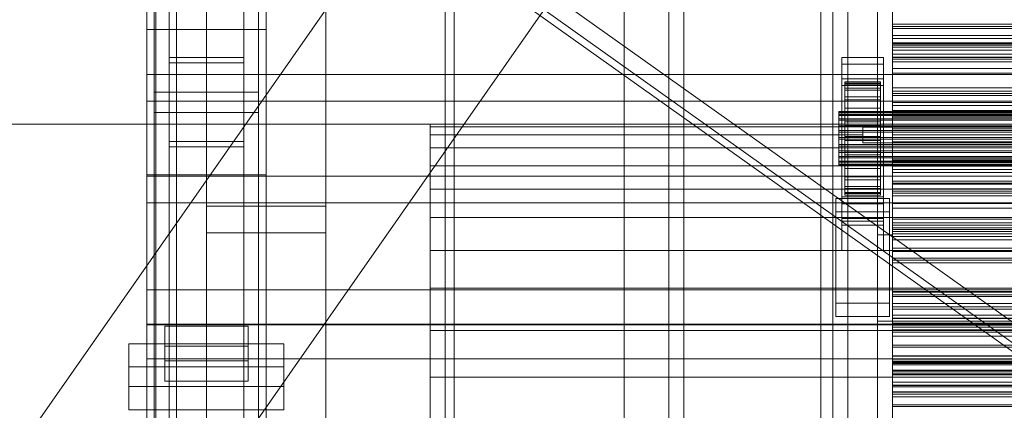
# Model space of a CAD drawing. Header units: millimetres. Extents: x -2233 to 61924, y -68080 to 6847.
# Tile 44 of 256: x -1543 to -1213, y -33996 to -33865. Entities that reach past the tile are written whole.
import ezdxf

# ---------------------------------------------------------------- set-up
doc = ezdxf.new("R2010")
doc.units = ezdxf.units.MM
for name, color, linetype, lineweight in [('COTAS_O', 1, 'Continuous', 0), ('frontal_briquetadora', 7, 'Continuous', 0), ('frontal_C03', 7, 'Continuous', 0), ('frontal_dosificador', 7, 'Continuous', 0), ('frontal_secador', 7, 'Continuous', 0), ('frontal_tolva', 7, 'Continuous', 0)]:
    doc.layers.add(name, color=color, linetype=linetype, lineweight=lineweight)
doc.dimstyles.new('R19_100', dxfattribs={"dimtxt": 250, "dimasz": 150, "dimexe": 150, "dimexo": 80, "dimgap": 100, "dimtad": 1, "dimtih": 1, "dimtoh": 1, "dimdsep": 46, "dimcen": 0.09, "dimadec": 0, "dimazin": 0, "dimtfac": 1, "dimtdec": 4, "dimtofl": 0, "dimtmove": 0, "dimatfit": 3, "dimfxl": 1, "dimtolj": 1, "dimtzin": 0, "dimarcsym": 0})

# ---------------------------------------------------------------- blocks, each defined once
blk = doc.blocks.new('DIM_R28_51')
at = {"layer": 'COTAS_O'}
for p, q in [((-1725, -31700), (-1025, -31700)), ((-1025, -31700), (-1070, -31850)), ((-1025, -34400), (-1025, -31700)), ((-1025, -31700), (-980, -31850)), ((-1025, -34400), (-1070, -34250)), ((-1025, -34400), (-980, -34250)), ((-1725, -34400), (-1025, -34400))]:
    blk.add_line(p, q, dxfattribs=at)
blk.add_text('2700 O', height=250, rotation=90, dxfattribs=at).set_placement((-1125, -33050))
blk = doc.blocks.new('DIM_R28_52')
at = {"layer": 'COTAS_O'}
for p, q in [((-1725, -33700), (-1575, -33655)), ((1725, -33700), (1575, -33655)), ((-1725, -34400), (-1725, -33700)), ((-1725, -33700), (1725, -33700)), ((-1725, -33700), (-1575, -33745)), ((1725, -33700), (1575, -33745)), ((1725, -34400), (1725, -33700))]:
    blk.add_line(p, q, dxfattribs=at)
blk.add_text('3450 O', height=250, dxfattribs=at).set_placement((0, -33600))
blk = doc.blocks.new('DIM_R28_57')
at = {"layer": 'COTAS_O'}
for p, q in [((-1480, -33670), (-780, -33670)), ((-780, -33670), (-825, -33820)), ((-780, -36000), (-780, -33670)), ((-780, -33670), (-735, -33820)), ((-780, -36000), (-825, -35850)), ((-780, -36000), (-735, -35850)), ((-1480, -36000), (-780, -36000))]:
    blk.add_line(p, q, dxfattribs=at)
blk.add_text('2330 O', height=250, rotation=90, dxfattribs=at).set_placement((-880, -34835))
blk = doc.blocks.new('DIM_R28_59')
at = {"layer": 'COTAS_O'}
for p, q in [((-1400, -33000), (-700, -33000)), ((-700, -33000), (-745, -33150)), ((-700, -36000), (-700, -33000)), ((-700, -33000), (-655, -33150)), ((-700, -36000), (-745, -35850)), ((-700, -36000), (-655, -35850)), ((-1400, -36000), (-700, -36000))]:
    blk.add_line(p, q, dxfattribs=at)
blk.add_text('3000 O', height=250, rotation=90, dxfattribs=at).set_placement((-800, -34500))

msp = doc.modelspace()

# ---------------------------------------------------------------- linework, layer by layer
at = {"layer": 'frontal_briquetadora'}
for p, q in [((-1405, -33900.878), (-1405, -33900)), ((-630, -33900), (-1405, -33900)), ((-1405, -33903.508), (-1405, -33900.878)), ((-630, -33900.878), (-1405, -33900.878)), ((-1260, -33903.508), (-1260, -33901)), ((-1260, -33901), (-900, -33901)), ((-1260, -33901), (-1260, -33906.194)), ((-1405, -33907.878), (-1405, -33903.508)), ((-1260, -33903.508), (-1405, -33903.508)), ((-1260, -33906.194), (-1260, -33903.508)), ((-630, -33907.878), (-1405, -33907.878)), ((-1405, -33913.97), (-1405, -33907.878)), ((-1260, -33906.194), (-900, -33906.194)), ((-1405, -33921.759), (-1405, -33913.97)), ((-630, -33913.97), (-1405, -33913.97)), ((-1405, -33931.209), (-1405, -33921.759)), ((-630, -33921.759), (-1405, -33921.759)), ((-1405, -33942.282), (-1405, -33931.209)), ((-630, -33931.209), (-1405, -33931.209)), ((-1405, -33954.93), (-1405, -33942.282)), ((-630, -33942.282), (-1405, -33942.282)), ((-1405, -33969.097), (-1405, -33954.93)), ((-630, -33954.93), (-1405, -33954.93)), ((-1405, -33984.725), (-1405, -33969.097)), ((-630, -33969.097), (-1405, -33969.097)), ((-1405, -34001.746), (-1405, -33984.725)), ((-630, -33984.725), (-1405, -33984.725))]:
    msp.add_line(p, q, dxfattribs=at)
at = {"layer": 'frontal_C03'}
for p, q in [((-1500, -34875.113), (-1500, -32314.944)), ((-1274, -34875.113), (-1274, -32314.944)), ((-1270, -32314.944), (-1270, -34875.113)), ((-1500, -32318.841), (-1500, -34879.011)), ((-1270, -34879.011), (-1270, -32318.841)), ((-1274, -32441.623), (-1274, -35001.792)), ((-1270, -35001.792), (-1270, -32441.623)), ((-1497, -35975), (-1497, -32996.942)), ((-1490, -35975), (-1490, -32996.942)), ((-1497, -35975), (-1497, -33266.434)), ((-1490, -35975), (-1490, -33266.434)), ((-1492.5, -33879.447), (-1492.5, -33284.487)), ((-1467.5, -33284.487), (-1467.5, -33879.447)), ((-1492.5, -33905.804), (-1492.5, -33310.844)), ((-1467.5, -33905.804), (-1467.5, -33310.844)), ((-1497.5, -33889.257), (-1497.5, -33563.788)), ((-1462.5, -33563.788), (-1462.5, -33889.257)), ((-1497.5, -33895.994), (-1497.5, -33570.525)), ((-1462.5, -33895.994), (-1462.5, -33570.525)), ((-1500, -33868.264), (-1500, -33598.772)), ((-1460, -33598.772), (-1460, -33868.264)), ((-1500, -33916.987), (-1500, -33647.495)), ((-1460, -33916.987), (-1460, -33647.495)), ((-1480, -34004.816), (-1480, -33657.91)), ((-1440, -33657.91), (-1440, -34004.816)), ((-1480, -33666.893), (-1480, -34013.799)), ((-1440, -34013.799), (-1440, -33666.893)), ((-1497, -35975), (-1497, -33805.417)), ((-1490, -35975), (-1490, -33805.417)), ((-1500, -34086.651), (-1500, -33817.159)), ((-1460, -33817.159), (-1460, -34086.651)), ((-1492.5, -33821.664), (-1492.5, -33877.64)), ((-1467.5, -33877.64), (-1467.5, -33821.664)), ((-1492.5, -34418.43), (-1492.5, -33823.47)), ((-1467.5, -33823.47), (-1467.5, -34418.43)), ((-1497.5, -34158.748), (-1497.5, -33833.28)), ((-1462.5, -33833.28), (-1462.5, -34158.748)), ((-1497.5, -34165.485), (-1497.5, -33840.017)), ((-1462.5, -34165.485), (-1462.5, -33840.017)), ((-1492.5, -34444.787), (-1492.5, -33849.827)), ((-1492.5, -33851.633), (-1492.5, -33907.61)), ((-1467.5, -34444.787), (-1467.5, -33849.827)), ((-1467.5, -33851.633), (-1467.5, -33907.61)), ((-1500, -34125.629), (-1500, -33856.137)), ((-1460, -34125.629), (-1460, -33856.137)), ((-1460, -33868.264), (-1500, -33868.264)), ((-1500, -33868.264), (-1500, -33916.987)), ((-1500, -34137.755), (-1500, -33868.264)), ((-1460, -33916.987), (-1460, -33868.264)), ((-1460, -33868.264), (-1460, -34137.755)), ((-1250, -33867.932), (-1250, -33866.398)), ((-1250, -33866.398), (-1250, -33867.279)), ((1250, -33866.398), (-1250, -33866.398)), ((-1250, -33867.279), (-1250, -33870.24)), ((1250, -33867.279), (-1250, -33867.279)), ((-1250, -33871.297), (-1250, -33867.932)), ((1250, -33867.932), (-1250, -33867.932)), ((-1250, -33870.24), (-1250, -33874.149)), ((1250, -33870.24), (-1250, -33870.24)), ((-1250, -33875.207), (-1250, -33871.297)), ((-1250, -33871.297), (1250, -33871.297)), ((-1250, -33873.529), (-1250, -33872.731)), ((-1250, -33872.731), (-1250, -33874.113)), ((-1250, -33872.731), (1250, -33872.731)), ((-1250, -33876.451), (-1250, -33873.529)), ((-1250, -33873.529), (1250, -33873.529)), ((-1250, -33874.113), (-1250, -33877.581)), ((-1250, -33874.113), (1250, -33874.113)), ((-1250, -33874.149), (-1250, -33877.514)), ((1250, -33874.149), (-1250, -33874.149)), ((-1467.5, -33877.64), (-1492.5, -33877.64)), ((-1492.5, -33877.64), (-1492.5, -33907.61)), ((-1467.5, -33907.61), (-1467.5, -33877.64)), ((-1267, -33879.829), (-1267, -33877.583)), ((-1267, -33877.583), (-1253, -33877.583)), ((-1267, -33924.357), (-1267, -33877.583)), ((-1253, -33877.583), (-1253, -33879.829)), ((-1253, -33877.583), (-1253, -33924.357)), ((-1250, -33878.167), (-1250, -33875.207)), ((1250, -33875.207), (-1250, -33875.207)), ((-1250, -33881.3), (-1250, -33876.451)), ((-1250, -33876.451), (1250, -33876.451)), ((-1250, -33877.514), (-1250, -33879.049)), ((1250, -33877.514), (-1250, -33877.514)), ((-1250, -33877.581), (-1250, -33882.897)), ((-1250, -33877.581), (1250, -33877.581)), ((-1250, -33879.049), (-1250, -33878.167)), ((1250, -33878.167), (-1250, -33878.167)), ((-1492.5, -33905.804), (-1492.5, -33879.447)), ((-1492.5, -33879.447), (-1467.5, -33879.447)), ((-1467.5, -33879.447), (-1467.5, -33905.804)), ((-1253, -33879.829), (-1267, -33879.829)), ((-1267, -33879.829), (-1267, -33926.603)), ((-1253, -33926.603), (-1253, -33879.829)), ((1250, -33879.049), (-1250, -33879.049)), ((-1250, -33887.744), (-1250, -33881.3)), ((-1250, -33881.3), (1250, -33881.3)), ((-1500, -33892.245), (-1500, -33883.261)), ((-1500, -33883.261), (1500, -33883.261)), ((-1500, -33917.367), (-1500, -33883.261)), ((-1267, -33887.015), (-1267, -33884.769)), ((-1267, -33884.769), (-1253, -33884.769)), ((-1267, -33931.543), (-1267, -33884.769)), ((-1253, -33884.769), (-1253, -33887.015)), ((-1253, -33884.769), (-1253, -33931.543)), ((-1250, -33882.897), (-1250, -33889.699)), ((-1250, -33882.897), (1250, -33882.897)), ((-1253, -33887.015), (-1267, -33887.015)), ((-1267, -33887.015), (-1267, -33933.789)), ((-1266, -33895.717), (-1266, -33885.723)), ((-1266, -33885.723), (-1266, -33886.544)), ((-1266, -33885.723), (-1254, -33885.723)), ((-1266, -33886.197), (-1266, -33885.723)), ((-1266, -33895.941), (-1266, -33886.197)), ((-1266, -33886.197), (-1254, -33886.197)), ((-1266, -33887.932), (-1266, -33886.197)), ((-1266, -33896.106), (-1266, -33886.544)), ((-1266, -33886.544), (-1266, -33888.602)), ((-1266, -33886.544), (-1254, -33886.544)), ((-1266, -33896.763), (-1266, -33887.932)), ((-1266, -33887.932), (-1254, -33887.932)), ((-1266, -33890.811), (-1266, -33887.932)), ((-1254, -33886.544), (-1254, -33885.723)), ((-1254, -33885.723), (-1254, -33895.717)), ((-1254, -33885.723), (-1254, -33886.197)), ((-1254, -33886.197), (-1254, -33895.941)), ((-1254, -33886.197), (-1254, -33887.932)), ((-1254, -33888.602), (-1254, -33886.544)), ((-1254, -33886.544), (-1254, -33896.106)), ((-1254, -33887.932), (-1254, -33896.763)), ((-1254, -33887.932), (-1254, -33890.811)), ((-1253, -33933.789), (-1253, -33887.015)), ((-1250, -33895.344), (-1250, -33887.744)), ((-1250, -33887.744), (1250, -33887.744)), ((-1462.5, -33889.257), (-1497.5, -33889.257)), ((-1497.5, -33889.257), (-1497.5, -33895.994)), ((-1462.5, -33895.994), (-1462.5, -33889.257)), ((-1266, -33897.081), (-1266, -33888.602)), ((-1266, -33888.602), (-1266, -33891.759)), ((-1266, -33888.602), (-1254, -33888.602)), ((-1266, -33898.127), (-1266, -33890.811)), ((-1266, -33890.811), (-1254, -33890.811)), ((-1266, -33894.637), (-1266, -33890.811)), ((-1254, -33891.759), (-1254, -33888.602)), ((-1254, -33888.602), (-1254, -33897.081)), ((-1254, -33890.811), (-1254, -33898.127)), ((-1254, -33890.811), (-1254, -33894.637)), ((-1250, -33890.39), (-1250, -33888.855)), ((-1250, -33888.855), (-1250, -33889.737)), ((1250, -33888.855), (-1250, -33888.855)), ((-1250, -33889.699), (-1250, -33897.525)), ((-1250, -33889.699), (1250, -33889.699)), ((-1250, -33889.737), (-1250, -33892.697)), ((1250, -33889.737), (-1250, -33889.737)), ((-1250, -33893.755), (-1250, -33890.39)), ((1250, -33890.39), (-1250, -33890.39)), ((1500, -33892.245), (-1500, -33892.245)), ((-1500, -33892.245), (-1500, -33926.351)), ((-1266, -33898.576), (-1266, -33891.759)), ((-1266, -33891.759), (-1266, -33895.798)), ((-1266, -33891.759), (-1254, -33891.759)), ((-1266, -33899.939), (-1266, -33894.637)), ((-1266, -33894.637), (-1254, -33894.637)), ((-1266, -33899.149), (-1266, -33894.637)), ((-1254, -33895.798), (-1254, -33891.759)), ((-1254, -33891.759), (-1254, -33898.576)), ((-1254, -33894.637), (-1254, -33899.939)), ((-1254, -33894.637), (-1254, -33899.149)), ((-1250, -33892.697), (-1250, -33896.607)), ((1250, -33892.697), (-1250, -33892.697)), ((-1250, -33897.664), (-1250, -33893.755)), ((-1250, -33893.755), (1250, -33893.755)), ((-1497.5, -33895.994), (-1462.5, -33895.994)), ((-1268, -33895.941), (-1268, -33895.717)), ((-1268, -33895.717), (-1268, -33896.106)), ((-1268, -33895.717), (1268, -33895.717)), ((-1268, -33896.763), (-1268, -33895.941)), ((-1268, -33895.941), (1268, -33895.941)), ((-1268, -33896.106), (-1268, -33897.081)), ((-1268, -33896.106), (1268, -33896.106)), ((-1268, -33898.127), (-1268, -33896.763)), ((-1268, -33896.763), (1268, -33896.763)), ((-1268, -33897.081), (-1268, -33898.576)), ((-1268, -33897.081), (1268, -33897.081)), ((-1266, -33896.106), (-1266, -33895.717)), ((-1254, -33895.717), (-1266, -33895.717)), ((-1266, -33895.717), (-1266, -33895.941)), ((-1266, -33900.489), (-1266, -33895.798)), ((-1266, -33895.798), (-1266, -33900.445)), ((-1266, -33895.798), (-1254, -33895.798)), ((-1254, -33895.941), (-1266, -33895.941)), ((-1266, -33895.941), (-1266, -33896.763)), ((-1266, -33897.081), (-1266, -33896.106)), ((-1254, -33896.106), (-1266, -33896.106)), ((-1254, -33896.763), (-1266, -33896.763)), ((-1266, -33896.763), (-1266, -33898.127)), ((-1266, -33898.576), (-1266, -33897.081)), ((-1254, -33897.081), (-1266, -33897.081)), ((-1254, -33895.717), (-1254, -33896.106)), ((-1254, -33895.941), (-1254, -33895.717)), ((-1254, -33900.445), (-1254, -33895.798)), ((-1254, -33895.798), (-1254, -33900.489)), ((-1254, -33896.763), (-1254, -33895.941)), ((-1254, -33896.106), (-1254, -33897.081)), ((-1254, -33898.127), (-1254, -33896.763)), ((-1254, -33897.081), (-1254, -33898.576)), ((-1250, -33903.582), (-1250, -33895.344)), ((-1250, -33895.344), (1250, -33895.344)), ((-1250, -33896.607), (-1250, -33899.972)), ((1250, -33896.607), (-1250, -33896.607)), ((-1250, -33897.525), (-1250, -33905.841)), ((1250, -33897.525), (-1250, -33897.525)), ((-1250, -33900.625), (-1250, -33897.664)), ((1250, -33897.664), (-1250, -33897.664)), ((-1268, -33899.939), (-1268, -33898.127)), ((-1268, -33898.127), (1268, -33898.127)), ((-1268, -33898.576), (-1268, -33900.489)), ((-1268, -33898.576), (1268, -33898.576)), ((-1268, -33902.077), (-1268, -33899.939)), ((-1268, -33899.939), (1268, -33899.939)), ((-1268, -33900.489), (-1268, -33902.69)), ((-1268, -33900.489), (1268, -33900.489)), ((-1254, -33898.127), (-1266, -33898.127)), ((-1266, -33898.127), (-1266, -33899.939)), ((-1266, -33900.489), (-1266, -33898.576)), ((-1254, -33898.576), (-1266, -33898.576)), ((-1266, -33902.077), (-1266, -33899.149)), ((-1266, -33899.149), (-1254, -33899.149)), ((-1266, -33904.041), (-1266, -33899.149)), ((-1254, -33899.939), (-1266, -33899.939)), ((-1266, -33899.939), (-1266, -33902.077)), ((-1266, -33900.445), (-1266, -33902.69)), ((-1254, -33900.445), (-1266, -33900.445)), ((-1266, -33900.445), (-1266, -33905.382)), ((-1266, -33902.69), (-1266, -33900.489)), ((-1254, -33900.489), (-1266, -33900.489)), ((-1254, -33899.939), (-1254, -33898.127)), ((-1254, -33898.576), (-1254, -33900.489)), ((-1254, -33899.149), (-1254, -33902.077)), ((-1254, -33899.149), (-1254, -33904.041)), ((-1254, -33902.077), (-1254, -33899.939)), ((-1254, -33902.69), (-1254, -33900.445)), ((-1254, -33905.382), (-1254, -33900.445)), ((-1254, -33900.489), (-1254, -33902.69)), ((-1250, -33899.972), (-1250, -33901.506)), ((1250, -33899.972), (-1250, -33899.972)), ((-1250, -33901.506), (-1250, -33900.625)), ((1250, -33900.625), (-1250, -33900.625)), ((-1268, -33904.394), (-1268, -33902.077)), ((-1268, -33902.077), (1268, -33902.077)), ((-1268, -33902.69), (-1268, -33905.029)), ((1268, -33902.69), (-1268, -33902.69)), ((-1268, -33906.733), (-1268, -33904.394)), ((-1268, -33904.394), (1268, -33904.394)), ((-1254, -33902.077), (-1266, -33902.077)), ((-1266, -33902.077), (-1266, -33904.394)), ((-1266, -33902.69), (-1254, -33902.69)), ((-1266, -33905.029), (-1266, -33902.69)), ((-1266, -33904.394), (-1266, -33904.041)), ((-1266, -33904.041), (-1254, -33904.041)), ((-1266, -33908.978), (-1266, -33904.041)), ((-1254, -33904.394), (-1266, -33904.394)), ((-1266, -33904.394), (-1266, -33906.733)), ((-1254, -33904.394), (-1254, -33902.077)), ((-1254, -33902.69), (-1254, -33905.029)), ((-1254, -33904.041), (-1254, -33904.394)), ((-1254, -33904.041), (-1254, -33908.978)), ((-1254, -33906.733), (-1254, -33904.394)), ((1250, -33901.506), (-1250, -33901.506)), ((-1250, -33911.898), (-1250, -33903.582)), ((-1250, -33903.582), (1250, -33903.582)), ((-1467.5, -33905.804), (-1492.5, -33905.804)), ((-1492.5, -33907.61), (-1467.5, -33907.61)), ((-1268, -33905.029), (-1268, -33907.346)), ((-1268, -33905.029), (1268, -33905.029)), ((-1268, -33908.934), (-1268, -33906.733)), ((-1268, -33906.733), (1268, -33906.733)), ((-1268, -33907.346), (-1268, -33909.484)), ((-1268, -33907.346), (1268, -33907.346)), ((-1266, -33907.346), (-1266, -33905.029)), ((-1266, -33905.029), (-1266, -33905.382)), ((-1254, -33905.029), (-1266, -33905.029)), ((-1266, -33905.382), (-1266, -33910.274)), ((-1266, -33905.382), (-1254, -33905.382)), ((-1266, -33906.733), (-1266, -33908.978)), ((-1254, -33906.733), (-1266, -33906.733)), ((-1266, -33906.733), (-1266, -33908.934)), ((-1266, -33909.484), (-1266, -33907.346)), ((-1266, -33907.346), (-1266, -33910.274)), ((-1254, -33907.346), (-1266, -33907.346)), ((-1254, -33905.382), (-1254, -33905.029)), ((-1254, -33905.029), (-1254, -33907.346)), ((-1254, -33910.274), (-1254, -33905.382)), ((-1254, -33908.978), (-1254, -33906.733)), ((-1254, -33908.934), (-1254, -33906.733)), ((-1254, -33910.274), (-1254, -33907.346)), ((-1254, -33907.346), (-1254, -33909.484)), ((-1250, -33905.841), (-1250, -33914.079)), ((-1250, -33905.841), (1250, -33905.841)), ((-1268, -33910.847), (-1268, -33908.934)), ((-1268, -33908.934), (1268, -33908.934)), ((-1268, -33909.484), (-1268, -33911.296)), ((-1268, -33909.484), (1268, -33909.484)), ((-1268, -33912.342), (-1268, -33910.847)), ((-1268, -33910.847), (1268, -33910.847)), ((-1266, -33908.934), (-1266, -33913.625)), ((-1254, -33908.934), (-1266, -33908.934)), ((-1266, -33908.934), (-1266, -33910.847)), ((-1266, -33908.978), (-1254, -33908.978)), ((-1266, -33913.625), (-1266, -33908.978)), ((-1266, -33911.296), (-1266, -33909.484)), ((-1266, -33909.484), (-1266, -33914.786)), ((-1254, -33909.484), (-1266, -33909.484)), ((-1266, -33910.274), (-1266, -33914.786)), ((-1266, -33910.274), (-1254, -33910.274)), ((-1266, -33910.847), (-1266, -33917.664)), ((-1254, -33910.847), (-1266, -33910.847)), ((-1266, -33910.847), (-1266, -33912.342)), ((-1254, -33913.625), (-1254, -33908.934)), ((-1254, -33910.847), (-1254, -33908.934)), ((-1254, -33908.978), (-1254, -33913.625)), ((-1254, -33914.786), (-1254, -33909.484)), ((-1254, -33909.484), (-1254, -33911.296)), ((-1254, -33914.786), (-1254, -33910.274)), ((-1254, -33917.664), (-1254, -33910.847)), ((-1254, -33912.342), (-1254, -33910.847)), ((-1268, -33911.296), (-1268, -33912.66)), ((-1268, -33911.296), (1268, -33911.296)), ((-1268, -33913.317), (-1268, -33912.342)), ((-1268, -33912.342), (1268, -33912.342)), ((-1268, -33912.66), (-1268, -33913.482)), ((-1268, -33912.66), (1268, -33912.66)), ((-1268, -33913.706), (-1268, -33913.317)), ((-1268, -33913.317), (1268, -33913.317)), ((-1268, -33913.482), (-1268, -33913.706)), ((-1268, -33913.482), (1268, -33913.482)), ((-1268, -33913.706), (1268, -33913.706)), ((-1266, -33912.66), (-1266, -33911.296)), ((-1266, -33911.296), (-1266, -33918.612)), ((-1254, -33911.296), (-1266, -33911.296)), ((-1266, -33912.342), (-1266, -33920.821)), ((-1254, -33912.342), (-1266, -33912.342)), ((-1266, -33912.342), (-1266, -33913.317)), ((-1266, -33913.482), (-1266, -33912.66)), ((-1266, -33912.66), (-1266, -33921.491)), ((-1254, -33912.66), (-1266, -33912.66)), ((-1266, -33913.317), (-1266, -33922.879)), ((-1254, -33913.317), (-1266, -33913.317)), ((-1266, -33913.317), (-1266, -33913.706)), ((-1266, -33913.706), (-1266, -33913.482)), ((-1266, -33913.482), (-1266, -33923.226)), ((-1254, -33913.482), (-1266, -33913.482)), ((-1266, -33913.625), (-1254, -33913.625)), ((-1266, -33917.664), (-1266, -33913.625)), ((-1266, -33913.706), (-1266, -33923.7)), ((-1254, -33913.706), (-1266, -33913.706)), ((-1254, -33918.612), (-1254, -33911.296)), ((-1254, -33911.296), (-1254, -33912.66)), ((-1254, -33920.821), (-1254, -33912.342)), ((-1254, -33913.317), (-1254, -33912.342)), ((-1254, -33921.491), (-1254, -33912.66)), ((-1254, -33912.66), (-1254, -33913.482)), ((-1254, -33922.879), (-1254, -33913.317)), ((-1254, -33913.706), (-1254, -33913.317)), ((-1254, -33923.226), (-1254, -33913.482)), ((-1254, -33913.482), (-1254, -33913.706)), ((-1254, -33913.625), (-1254, -33917.664)), ((-1254, -33923.7), (-1254, -33913.706)), ((-1250, -33912.848), (-1250, -33911.313)), ((-1250, -33911.313), (-1250, -33912.194)), ((1250, -33911.313), (-1250, -33911.313)), ((-1250, -33919.724), (-1250, -33911.898)), ((-1250, -33911.898), (1250, -33911.898)), ((-1250, -33912.194), (-1250, -33915.155)), ((1250, -33912.194), (-1250, -33912.194)), ((-1250, -33916.212), (-1250, -33912.848)), ((1250, -33912.848), (-1250, -33912.848)), ((-1250, -33914.079), (-1250, -33921.679)), ((-1250, -33914.079), (1250, -33914.079)), ((-1500, -33916.987), (-1460, -33916.987)), ((-1500, -34186.478), (-1500, -33916.987)), ((1500, -33917.367), (-1500, -33917.367)), ((-1500, -33917.367), (-1500, -33926.351)), ((-1460, -34186.478), (-1460, -33916.987)), ((-1266, -33914.786), (-1266, -33918.612)), ((-1266, -33914.786), (-1254, -33914.786)), ((-1266, -33917.664), (-1254, -33917.664)), ((-1266, -33920.821), (-1266, -33917.664)), ((-1254, -33918.612), (-1254, -33914.786)), ((-1254, -33917.664), (-1254, -33920.821)), ((-1250, -33915.155), (-1250, -33919.065)), ((1250, -33915.155), (-1250, -33915.155)), ((-1250, -33920.122), (-1250, -33916.212)), ((-1250, -33916.212), (1250, -33916.212)), ((-1266, -33918.612), (-1266, -33921.491)), ((-1266, -33918.612), (-1254, -33918.612)), ((-1266, -33920.821), (-1254, -33920.821)), ((-1266, -33922.879), (-1266, -33920.821)), ((-1254, -33921.491), (-1254, -33918.612)), ((-1254, -33920.821), (-1254, -33922.879)), ((-1250, -33919.065), (-1250, -33922.429)), ((1250, -33919.065), (-1250, -33919.065)), ((-1250, -33926.526), (-1250, -33919.724)), ((-1250, -33919.724), (1250, -33919.724)), ((-1250, -33923.083), (-1250, -33920.122)), ((1250, -33920.122), (-1250, -33920.122)), ((-1267, -33932.514), (-1267, -33921.734)), ((-1267, -33921.734), (-1253, -33921.734)), ((-1267, -33931.479), (-1267, -33921.734)), ((-1253, -33924.357), (-1267, -33924.357)), ((-1267, -33924.357), (-1267, -33926.603)), ((-1266, -33921.491), (-1266, -33923.226)), ((-1266, -33921.491), (-1254, -33921.491)), ((-1266, -33922.879), (-1254, -33922.879)), ((-1266, -33923.7), (-1266, -33922.879)), ((-1266, -33923.226), (-1266, -33923.7)), ((-1266, -33923.226), (-1254, -33923.226)), ((-1266, -33923.7), (-1254, -33923.7)), ((-1254, -33923.226), (-1254, -33921.491)), ((-1254, -33922.879), (-1254, -33923.7)), ((-1254, -33923.7), (-1254, -33923.226)), ((-1253, -33921.734), (-1253, -33932.514)), ((-1253, -33921.734), (-1253, -33931.479)), ((-1253, -33926.603), (-1253, -33924.357)), ((-1250, -33921.679), (-1250, -33928.123)), ((-1250, -33921.679), (1250, -33921.679)), ((-1250, -33922.429), (-1250, -33923.964)), ((1250, -33922.429), (-1250, -33922.429)), ((-1250, -33923.964), (-1250, -33923.083)), ((1250, -33923.083), (-1250, -33923.083)), ((1250, -33923.964), (-1250, -33923.964)), ((-1500, -33926.351), (1500, -33926.351)), ((-1480, -33936.384), (-1480, -33927.401)), ((-1480, -33927.401), (-1440, -33927.401)), ((-1480, -34274.308), (-1480, -33927.401)), ((-1440, -33927.401), (-1440, -33936.384)), ((-1440, -33927.401), (-1440, -34274.308)), ((-1269, -33929.37), (-1269, -33924.878)), ((-1269, -33924.878), (-1251, -33924.878)), ((-1269, -33959.959), (-1269, -33924.878)), ((-1267, -33926.603), (-1253, -33926.603)), ((-1251, -33924.878), (-1251, -33929.37)), ((-1251, -33924.878), (-1251, -33959.959)), ((-1250, -33931.843), (-1250, -33926.526)), ((-1250, -33926.526), (1250, -33926.526)), ((-1251, -33929.37), (-1269, -33929.37)), ((-1269, -33964.45), (-1269, -33929.37)), ((-1251, -33964.45), (-1251, -33929.37)), ((-1250, -33928.123), (-1250, -33932.972)), ((-1250, -33928.123), (1250, -33928.123)), ((-1253, -33931.479), (-1267, -33931.479)), ((-1267, -33931.479), (-1267, -33942.258)), ((-1253, -33931.543), (-1267, -33931.543)), ((-1267, -33931.543), (-1267, -33933.789)), ((-1253, -33932.514), (-1267, -33932.514)), ((-1267, -33932.514), (-1267, -33942.258)), ((-1267, -33933.789), (-1253, -33933.789)), ((-1253, -33942.258), (-1253, -33931.479)), ((-1253, -33933.789), (-1253, -33931.543)), ((-1253, -33942.258), (-1253, -33932.514)), ((-1250, -33935.31), (-1250, -33931.843)), ((-1250, -33931.843), (1250, -33931.843)), ((-1250, -33932.972), (-1250, -33935.894)), ((-1250, -33932.972), (1250, -33932.972)), ((-1250, -33935.305), (-1250, -33933.77)), ((-1250, -33933.77), (-1250, -33934.652)), ((1250, -33933.77), (-1250, -33933.77)), ((-1440, -33936.384), (-1480, -33936.384)), ((-1480, -33936.384), (-1480, -34283.291)), ((-1440, -34283.291), (-1440, -33936.384)), ((-1250, -33934.652), (-1250, -33937.613)), ((1250, -33934.652), (-1250, -33934.652)), ((-1250, -33938.67), (-1250, -33935.305)), ((-1250, -33936.692), (-1250, -33935.31)), ((-1250, -33935.31), (1250, -33935.31)), ((-1250, -33935.894), (-1250, -33936.692)), ((-1250, -33935.894), (1250, -33935.894)), ((-1250, -33936.692), (1250, -33936.692)), ((-1250, -33937.613), (-1250, -33941.522)), ((1250, -33937.613), (-1250, -33937.613)), ((-1250, -33942.579), (-1250, -33938.67)), ((-1250, -33938.67), (1250, -33938.67)), ((-1267, -33942.258), (-1253, -33942.258)), ((-1250, -33941.522), (-1250, -33944.887)), ((1250, -33941.522), (-1250, -33941.522)), ((-1250, -33945.54), (-1250, -33942.579)), ((1250, -33942.579), (-1250, -33942.579)), ((-1250, -33944.887), (-1250, -33946.422)), ((1250, -33944.887), (-1250, -33944.887)), ((-1250, -33946.422), (-1250, -33945.54)), ((1250, -33945.54), (-1250, -33945.54)), ((1250, -33946.422), (-1250, -33946.422)), ((-1500, -33966.934), (-1500, -33955.526)), ((-1500, -33955.526), (1500, -33955.526)), ((-1500, -33967.219), (-1500, -33955.526)), ((-1250, -33957.763), (-1250, -33956.228)), ((-1250, -33956.228), (-1250, -33957.109)), ((1250, -33956.228), (-1250, -33956.228)), ((-1250, -33957.109), (-1250, -33960.07)), ((1250, -33957.109), (-1250, -33957.109)), ((-1251, -33959.959), (-1269, -33959.959)), ((-1269, -33959.959), (-1269, -33964.45)), ((-1251, -33964.45), (-1251, -33959.959)), ((-1250, -33961.128), (-1250, -33957.763)), ((1250, -33957.763), (-1250, -33957.763)), ((-1250, -33960.07), (-1250, -33963.98)), ((1250, -33960.07), (-1250, -33960.07)), ((-1250, -33965.037), (-1250, -33961.128)), ((-1250, -33961.128), (1250, -33961.128)), ((-1250, -33963.98), (-1250, -33967.345)), ((1250, -33963.98), (-1250, -33963.98)), ((1500, -33966.934), (-1500, -33966.934)), ((-1500, -33966.934), (-1500, -33978.628)), ((1500, -33967.219), (-1500, -33967.219)), ((-1500, -33967.219), (-1500, -33978.628)), ((-1269, -33964.45), (-1251, -33964.45)), ((-1250, -33967.998), (-1250, -33965.037)), ((1250, -33965.037), (-1250, -33965.037)), ((-1494, -33974.343), (-1494, -33967.606)), ((-1494, -33967.606), (-1466, -33967.606)), ((-1494, -33979.299), (-1494, -33967.606)), ((-1466, -33967.606), (-1466, -33974.343)), ((-1466, -33967.606), (-1466, -33979.299)), ((-1250, -33967.345), (-1250, -33968.879)), ((1250, -33967.345), (-1250, -33967.345)), ((-1250, -33968.879), (-1250, -33967.998)), ((1250, -33967.998), (-1250, -33967.998)), ((1250, -33968.879), (-1250, -33968.879)), ((-1506, -33987.906), (-1506, -33973.533)), ((-1506, -33973.533), (-1454, -33973.533)), ((-1506, -33981.328), (-1506, -33973.533)), ((-1454, -33973.533), (-1454, -33987.906)), ((-1454, -33973.533), (-1454, -33981.328)), ((-1466, -33974.343), (-1494, -33974.343)), ((-1494, -33974.343), (-1494, -33986.037)), ((-1466, -33986.037), (-1466, -33974.343)), ((-1500, -33978.628), (1500, -33978.628)), ((-1466, -33979.299), (-1494, -33979.299)), ((-1494, -33979.299), (-1494, -33986.037)), ((-1466, -33986.037), (-1466, -33979.299)), ((-1250, -33980.221), (-1250, -33978.686)), ((-1250, -33978.686), (-1250, -33979.567)), ((1250, -33978.686), (-1250, -33978.686)), ((-1250, -33979.567), (-1250, -33982.528)), ((1250, -33979.567), (-1250, -33979.567)), ((-1250, -33983.585), (-1250, -33980.221)), ((1250, -33980.221), (-1250, -33980.221)), ((-1454, -33981.328), (-1506, -33981.328)), ((-1506, -33981.328), (-1506, -33995.701)), ((-1454, -33995.701), (-1454, -33981.328)), ((-1250, -33982.528), (-1250, -33986.437)), ((1250, -33982.528), (-1250, -33982.528)), ((-1250, -33987.495), (-1250, -33983.585)), ((-1250, -33983.585), (1250, -33983.585)), ((-1494, -33986.037), (-1466, -33986.037)), ((-1250, -33986.437), (-1250, -33989.802)), ((1250, -33986.437), (-1250, -33986.437)), ((-1454, -33987.906), (-1506, -33987.906)), ((-1506, -33987.906), (-1506, -33995.701)), ((-1454, -33995.701), (-1454, -33987.906)), ((-1250, -33990.456), (-1250, -33987.495)), ((1250, -33987.495), (-1250, -33987.495)), ((-1250, -33989.802), (-1250, -33991.337)), ((1250, -33989.802), (-1250, -33989.802)), ((-1250, -33991.337), (-1250, -33990.456)), ((1250, -33990.456), (-1250, -33990.456)), ((1250, -33991.337), (-1250, -33991.337)), ((-1506, -33995.701), (-1454, -33995.701))]:
    msp.add_line(p, q, dxfattribs=at)
at = {"layer": 'frontal_dosificador'}
for p, q in [((-150, -33900), (-1850, -33900)), ((-1150, -33900), (-1250, -33900)), ((-1250, -35988), (-1250, -33900))]:
    msp.add_line(p, q, dxfattribs=at)
at = {"layer": 'frontal_secador'}
for p, q in [((-1400, -36000), (-1400, -33000)), ((-1340, -36000), (-1340, -33000)), ((-1400, -36000), (-1400, -33075)), ((-1400, -35590), (-1400, -33075)), ((-1400, -35940), (-1400, -33075)), ((-1400, -34650), (-1400, -33075)), ((-1397, -35940), (-1397, -33075)), ((-1325, -36000), (-1325, -33075)), ((-1325, -35590), (-1325, -33075)), ((-1325, -35980), (-1325, -33075)), ((-1320, -35980), (-1320, -33075)), ((-1270, -35980), (-1270, -33075)), ((-1265, -35980), (-1265, -33075)), ((-1400, -36000), (-1400, -33250)), ((-1255, -33897), (-1255, -33657)), ((-1250, -33657), (-1250, -33897)), ((-1250, -33716), (-1250, -33956)), ((-1250, -33722), (-1250, -33962)), ((-1255, -33726), (-1255, -33966)), ((-1250, -33966), (-1250, -33726)), ((-1250, -33862.349), (-1250, -33870.291)), ((-1250, -33870.291), (-1250, -33873)), ((1250, -33870.291), (-1250, -33870.291)), ((1250, -33873), (-1250, -33873)), ((-1255, -33966), (-1255, -33897)), ((-1255, -33897), (-1250, -33897)), ((-1250, -33897), (-1250, -33966)), ((-1255, -34177), (-1255, -33937)), ((-1255, -33937), (-1255, -34006)), ((-1255, -33937), (-1250, -33937)), ((-1250, -33937), (-1250, -34177)), ((-1250, -34006), (-1250, -33937)), ((-1250, -33956), (1250, -33956)), ((-1250, -33956), (-1250, -33962)), ((-1250, -33962), (1250, -33962)), ((-1250, -33962), (-1250, -33966)), ((-1250, -33962), (-1250, -33966.659)), ((-1250, -33965), (-1250, -33962)), ((-1255, -33966), (-1250, -33966)), ((-1250, -33969.659), (-1250, -33965)), ((-1250, -33965), (1250, -33965)), ((1250, -33966), (-1250, -33966)), ((-1250, -33966.659), (1250, -33966.659)), ((-1250, -33966.659), (-1250, -33969.659)), ((-1250, -33966.659), (-1250, -33971)), ((1250, -33969.659), (-1250, -33969.659)), ((-1250, -33974), (-1250, -33969.659)), ((-1250, -33971), (1250, -33971)), ((-1250, -33971), (-1250, -33974)), ((-1250, -33971), (-1250, -33974.728)), ((1250, -33974), (-1250, -33974)), ((-1250, -33977.728), (-1250, -33974)), ((-1250, -33974.728), (1250, -33974.728)), ((-1250, -33974.728), (-1250, -33977.728)), ((-1250, -33974.728), (-1250, -33977.588)), ((-1250, -33977.588), (1250, -33977.588)), ((-1250, -33977.588), (-1250, -33980.588)), ((-1250, -33977.588), (-1250, -33979.387)), ((-1250, -33979.918), (-1250, -33977.611)), ((1250, -33977.611), (-1250, -33977.611)), ((1250, -33977.728), (-1250, -33977.728)), ((-1250, -33980.588), (-1250, -33977.728)), ((-1250, -33979.387), (1250, -33979.387)), ((-1250, -33979.387), (-1250, -33982.387)), ((-1250, -33979.387), (-1250, -33980)), ((-1250, -33983.65), (-1250, -33979.918)), ((1250, -33979.918), (-1250, -33979.918)), ((-1250, -33980), (1250, -33980)), ((-1250, -33980), (-1250, -33983)), ((1250, -33980.588), (-1250, -33980.588)), ((-1250, -33982.387), (-1250, -33980.588)), ((1250, -33982.387), (-1250, -33982.387)), ((-1250, -33983), (-1250, -33982.387)), ((1250, -33983), (-1250, -33983)), ((-1250, -33983.65), (-1250, -33987.382)), ((-1250, -33983.65), (1250, -33983.65)), ((-1250, -33984), (-1250, -33996)), ((1250, -33984), (-1250, -33984)), ((-1250, -33988), (-1250, -33984)), ((-1250, -33987.382), (-1250, -33989.689)), ((1250, -33987.382), (-1250, -33987.382)), ((-1250, -34000), (-1250, -33988)), ((-1250, -33988), (1250, -33988)), ((1250, -33989.689), (-1250, -33989.689)), ((-1250, -33996.709), (-1250, -33994)), ((1250, -33994), (-1250, -33994)), ((-1250, -33994.545), (-1250, -33994)), ((-1250, -33996.144), (-1250, -33994.545)), ((1250, -33994.545), (-1250, -33994.545))]:
    msp.add_line(p, q, dxfattribs=at)
at = {"layer": 'frontal_tolva'}
for p, q in [((-1769.584, -34332.806), (-722.584, -32835.806)), ((-1720.416, -34367.194), (-673.416, -32870.194)), ((-600, -34400), (-1725, -33600)), ((-604.636, -34406.52), (-1729.636, -33606.52)), ((-1725, -33606.849), (-600, -34406.849))]:
    msp.add_line(p, q, dxfattribs=at)

# ---------------------------------------------------------------- dimensions: what is measured, and where the dimension line sits
at = {"layer": 'COTAS_O'}
for p1, p2, distance, picture, middle in [((-1725, -34400), (-1725, -31700), -700, 'DIM_R28_51', (-1025, -33050)), ((-1400, -36000), (-1400, -33000), -700, 'DIM_R28_59', (-700, -34500)), ((-1725, -34400), (1725, -34400), 700, 'DIM_R28_52', (0, -33700)), ((-1480, -36000), (-1480, -33670), -700, 'DIM_R28_57', (-780, -34835))]:
    dim = msp.add_aligned_dim(p1=p1, p2=p2, distance=distance, text='<> O', dimstyle='R19_100', dxfattribs=at)
    dim.commit()
    dim.dimension.update_dxf_attribs({"geometry": picture, "text_midpoint": middle})

doc.saveas('drawing.dxf')
